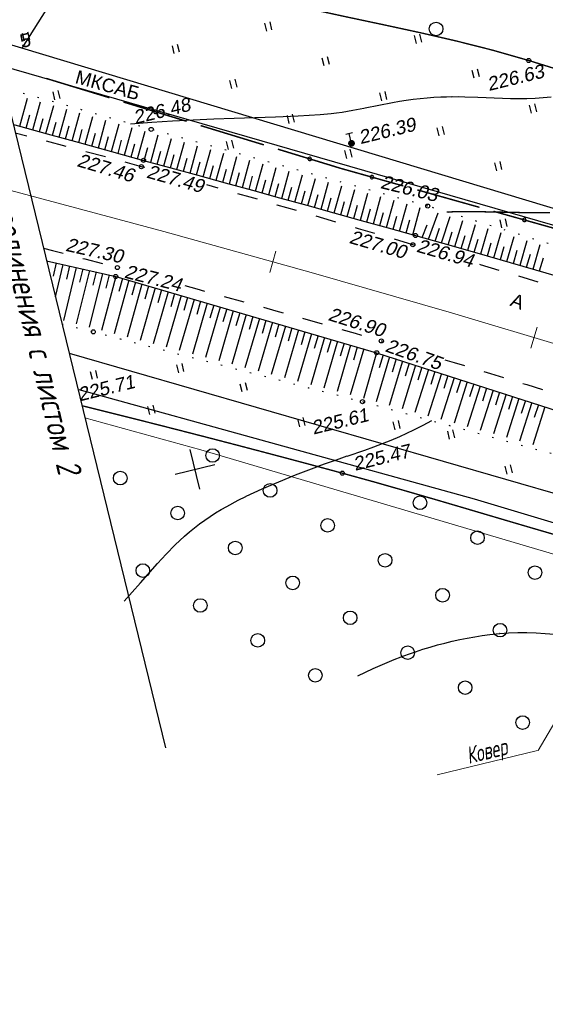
# Model space of a CAD drawing. Header units: millimetres. Extents: x -10 to 1169, y 1 to 1686.
# Tile 50 of 224: x 62 to 100, y 845 to 918. Entities that reach past the tile are written whole.
import ezdxf
from ezdxf.enums import TextEntityAlignment as Align
from ezdxf.lldxf.tags import DXFTag

# ---------------------------------------------------------------- set-up
doc = ezdxf.new("R2010")
doc.units = ezdxf.units.MM
for name, pattern in [('ADOT1', [1, 0, -1]), ('AHIDDEN1', [2, 0.5, -1.5]), ('AHIDDEN2', [3, 1.5, -1.5]), ('CONTI', [0]), ('PHANTOM2', [1.25, 0.625, -0.125, 0.125, -0.125, 0.125, -0.125])]:
    doc.linetypes.add(name, pattern=pattern)
for name, color, linetype in [('CONTURS', 7, 'Continuous'), ('COORDS', 7, 'Continuous'), ('GPR_PICK', 7, 'Continuous'), ('IZOLINES', 32, 'Continuous'), ('PDIGIT', 170, 'Continuous'), ('PICKETS', 7, 'Continuous'), ('ОБЪЕКТЫ_АВТОДОРОГ', 7, 'Continuous'), ('УЧАСТКИ', 7, 'Continuous')]:
    doc.layers.add(name, color=color, linetype=linetype)
doc.layers.add('СВЯЗЬ', color=170, linetype='Связь', lineweight=30)
doc.styles.add('GPR', font='isocpeui.ttf', dxfattribs={"width": 0.8})
doc.styles.get("Standard").update_dxf_attribs({"font": 'arial.ttf'})
tags = doc.linetypes.add('газ', pattern='A,42.7,-5.08,["Г",Standard,S=2.54,R=0,X=-2.54,Y=-1.27],-3.81', length=51.59).pattern_tags.tags
tags[6] = DXFTag(74, 10)
doc.linetypes.add('Связь', pattern='A,12.5,[130,ltypeshp.shx,S=1,R=-30,X=0,Y=0.9],1,[130,ltypeshp.shx,S=1,R=-30,X=0,Y=0.9],1,[130,ltypeshp.shx,S=1,R=-30,X=0,Y=0.9],4.5', length=19)

# ---------------------------------------------------------------- blocks, each defined once
blk = doc.blocks.new('401')
at = {"layer": 'CONTURS'}
for p, q in [((0, 0), (0, 1.2)), ((0.8, 0), (0.8, 1.2))]:
    blk.add_line(p, q, dxfattribs=at)
blk = doc.blocks.new('372')
at = {"layer": 'CONTURS'}
blk.add_circle((0, 0), 1, dxfattribs=at)
blk = doc.blocks.new('119_2')
at = {"layer": 'CONTURS'}
for p, q in [((-0.5, 1.5), (0.5, 1.5)), ((0, 0), (0, 1.5))]:
    blk.add_line(p, q, dxfattribs=at)
at = {"layer": 'CONTURS', "const_width": 0.5}
blk.add_lwpolyline([(-0.25, 0, 1), (0.25, 0, 1)], format="xyb", close=True, dxfattribs=at)
blk = doc.blocks.new('133')
at = {"layer": 'CONTURS', "color": 7, "linetype": 'Continuous', "const_width": 0.2}
for points in [[(-11, 0), (-2, 0)], [(0, 0), (9, 0)]]:
    blk.add_lwpolyline(points, dxfattribs=at)
at = {"layer": 'CONTURS', "color": 7, "linetype": 'Continuous', "const_width": 0.5}
blk.add_lwpolyline([(-6.79, 0, 1), (-6.29, 0, 1)], format="xyb", close=True, dxfattribs=at)
blk = doc.blocks.new('пкк')
at = {"layer": 'ОБЪЕКТЫ_АВТОДОРОГ', "lineweight": 15, "ltscale": 200}
blk.add_line((-0.011, -0.822), (-0.008, 0.805), dxfattribs=at)

msp = doc.modelspace()

# ---------------------------------------------------------------- linework, layer by layer
at = {"layer": 'CONTURS', "lineweight": -2}
for p, q in [((61.63927, 909.87534), (62.20917, 911.94293)), ((62.60317, 909.60907), (63.1719, 911.67006)), ((63.56707, 909.3428), (64.13434, 911.39727)), ((64.5309, 909.07627), (65.09674, 911.12473)), ((62.12122, 909.7422), (62.38709, 910.70621)), ((63.08512, 909.47593), (63.3512, 910.43988)), ((65.49472, 908.80972), (66.05883, 910.85236)), ((66.4586, 908.54338), (67.0207, 910.58062)), ((64.04898, 909.20954), (64.31519, 910.17345)), ((65.01281, 908.94299), (65.27904, 909.9069)), ((65.97666, 908.67655), (66.24275, 909.6405)), ((67.42255, 908.27731), (67.98271, 910.30982)), ((68.38651, 908.01125), (68.94433, 910.03913)), ((69.3508, 907.74643), (69.90708, 909.77088)), ((66.94057, 908.41035), (67.20641, 909.37436)), ((67.90453, 908.14428), (68.16999, 909.1084)), ((70.3151, 907.48161), (70.86999, 909.50261)), ((71.2795, 907.21716), (71.83312, 909.23536)), ((72.24398, 906.95299), (72.79681, 908.96863)), ((68.86865, 907.87884), (69.13375, 908.84306)), ((69.83295, 907.61402), (70.09781, 908.57831)), ((70.7973, 907.34938), (71.06195, 908.31373)), ((73.2084, 906.68861), (73.76086, 908.70176)), ((74.17275, 906.42399), (74.7249, 908.43485)), ((75.13705, 906.15918), (75.68911, 908.16786)), ((71.76174, 907.08507), (72.02626, 908.04945)), ((72.72619, 906.8208), (72.99076, 907.78517)), ((73.69057, 906.5563), (73.95529, 907.52063)), ((76.10127, 905.89409), (76.65323, 907.90084)), ((77.06546, 905.62886), (77.61747, 907.63377)), ((74.6549, 906.29158), (74.9198, 907.25586)), ((75.61916, 906.02664), (75.88427, 906.99086)), ((76.58337, 905.76148), (76.84869, 906.72564)), ((78.02956, 905.36332), (78.58158, 907.36666)), ((78.99362, 905.09766), (79.54581, 907.09952)), ((79.9576, 904.83165), (80.50991, 906.83233)), ((77.54751, 905.49609), (77.81306, 906.46019)), ((78.51159, 905.23049), (78.77737, 906.19452)), ((80.92154, 904.56556), (81.47411, 906.56511)), ((81.88539, 904.2991), (82.43819, 906.29785)), ((82.84922, 904.03258), (83.40236, 906.03056)), ((79.47561, 904.96465), (79.74162, 905.92862)), ((80.43957, 904.69861), (80.70581, 905.66251)), ((81.40347, 904.43233), (81.66993, 905.39617)), ((83.81294, 903.76566), (84.36639, 905.76323)), ((84.77665, 903.49872), (85.3305, 905.49587)), ((82.3673, 904.16584), (82.63399, 905.12962)), ((83.33108, 903.89912), (83.59799, 904.86284)), ((84.29479, 903.63219), (84.56191, 904.59585)), ((85.74024, 903.23133), (86.29443, 905.22849)), ((86.70383, 902.96394), (87.25835, 904.96109)), ((87.6673, 902.69612), (88.22241, 904.6936)), ((85.25844, 903.36502), (85.52576, 904.32863)), ((86.22203, 903.09763), (86.48949, 904.0612)), ((88.63076, 902.42827), (89.18637, 904.42611)), ((89.59411, 902.16002), (90.15041, 904.15854)), ((90.55744, 901.89171), (91.11429, 903.89099)), ((87.18556, 902.83003), (87.45321, 903.79354)), ((88.14903, 902.56219), (88.41688, 903.52565)), ((89.11243, 902.29414), (89.38048, 903.25755)), ((91.72375, 901.56494), (92.44204, 903.49461)), ((92.68659, 901.29485), (93.31751, 903.22214)), ((90.07577, 902.02586), (90.34401, 902.98922)), ((91.24233, 901.69999), (91.60947, 902.63015)), ((92.20517, 901.42989), (92.53536, 902.37381)), ((93.64919, 901.02392), (94.2348, 902.93702)), ((94.61112, 900.75064), (95.17153, 902.64591)), ((93.16789, 901.15938), (93.46987, 902.1127)), ((94.13015, 900.88728), (94.41831, 901.84486)), ((95.57306, 900.47736), (96.1184, 902.35164)), ((96.53452, 900.20242), (97.07119, 902.05551)), ((97.49554, 899.92596), (98.02564, 901.75887)), ((95.09209, 900.614), (95.37357, 901.57357)), ((96.05379, 900.33989), (96.33257, 901.30025)), ((97.01503, 900.06419), (97.29303, 901.02477)), ((98.45657, 899.6495), (98.98137, 901.46182)), ((99.41687, 899.37055), (99.93869, 901.16428)), ((97.97606, 899.78773), (98.25404, 900.74832)), ((98.93672, 899.51003), (99.21546, 900.47039)), ((64.32424, 899.81934), (64.09611, 898.84571)), ((64.81175, 899.70826), (64.25152, 897.33018)), ((65.78677, 899.48612), (64.85119, 895.5777)), ((65.29926, 899.59719), (65.0682, 898.62425)), ((99.89693, 899.23073), (100.17678, 900.19077)), ((66.76178, 899.26397), (65.79813, 895.3313)), ((66.27427, 899.37505), (66.03886, 898.40315)), ((67.73679, 899.04183), (66.73439, 895.08767)), ((67.24929, 899.1529), (67.00741, 898.1826)), ((68.71164, 898.81894), (67.65476, 894.84862)), ((68.22421, 898.93038), (67.9727, 897.96253)), ((69.67151, 898.53849), (68.59119, 894.6057)), ((69.19157, 898.67871), (68.93052, 897.71339)), ((70.63138, 898.25805), (69.53829, 894.36004)), ((70.15144, 898.39827), (69.88401, 897.4347)), ((71.11131, 898.11783), (70.8396, 897.15545)), ((71.59125, 897.97761), (70.49252, 894.11257)), ((72.55112, 897.69716), (71.45149, 893.8639)), ((72.07118, 897.83738), (71.7966, 896.87582)), ((73.51099, 897.41672), (72.41364, 893.61445)), ((73.03105, 897.55694), (72.75454, 896.59593)), ((74.47086, 897.13628), (73.37789, 893.36448)), ((73.99092, 897.2765), (73.71312, 896.31586)), ((75.43073, 896.85583), (74.34356, 893.11419)), ((74.95079, 896.99605), (74.67212, 896.03567)), ((75.91066, 896.71561), (75.63141, 895.75539)), ((76.3906, 896.57539), (75.31017, 892.86368)), ((77.35047, 896.29494), (76.27741, 892.61305)), ((76.87053, 896.43517), (76.59089, 895.47506)), ((78.31034, 896.0145), (77.24507, 892.36233)), ((77.83041, 896.15472), (77.5505, 895.1947)), ((78.79028, 895.87428), (78.51019, 894.9143)), ((79.27021, 895.73406), (78.21303, 892.11159)), ((80.23008, 895.45361), (79.18117, 891.86081)), ((79.75015, 895.59384), (79.46994, 894.63389)), ((81.18995, 895.17317), (80.14944, 891.61004)), ((80.71002, 895.31339), (80.42974, 894.35347)), ((82.14982, 894.89273), (81.1178, 891.35927)), ((81.66989, 895.03295), (81.38955, 894.07305)), ((83.10969, 894.61228), (82.08623, 891.10854)), ((82.62976, 894.7525), (82.34939, 893.79261)), ((83.58963, 894.47206), (83.30923, 893.51218)), ((84.06956, 894.33184), (83.0547, 890.8578)), ((85.02943, 894.0514), (84.02321, 890.60711)), ((84.5495, 894.19162), (84.26908, 893.23174)), ((85.9893, 893.77095), (84.99173, 890.35642)), ((85.50937, 893.91117), (85.22894, 892.9513)), ((86.94918, 893.49051), (85.96027, 890.10579)), ((86.46924, 893.63073), (86.1888, 892.67086)), ((87.90451, 893.21139), (86.9302, 889.85481)), ((88.38056, 893.05849), (88.09922, 892.09888)), ((88.85661, 892.90559), (87.87652, 889.59586)), ((89.8087, 892.5998), (88.82287, 889.33689)), ((89.33265, 892.7527), (89.04609, 891.79463)), ((90.7608, 892.294), (89.76925, 889.07791)), ((90.28475, 892.4469), (89.99284, 891.49045)), ((91.7129, 891.9882), (90.722, 888.81719)), ((91.23685, 892.1411), (90.94042, 891.18605)), ((92.66499, 891.68241), (91.67899, 888.55532)), ((92.18894, 891.83531), (91.88946, 890.8812)), ((93.14104, 891.52951), (92.83951, 890.57605)), ((93.61709, 891.37661), (92.63882, 888.29268)), ((94.56919, 891.07081), (93.60053, 888.02953)), ((94.09314, 891.22371), (93.79022, 890.2707)), ((95.04524, 890.91792), (94.74138, 889.9652)), ((95.52128, 890.76502), (94.56349, 887.76604)), ((96.47338, 890.45922), (95.52729, 887.50232)), ((95.99733, 890.61212), (95.69285, 889.6596)), ((97.42548, 890.15342), (96.49165, 887.23845)), ((96.94943, 890.30632), (96.64452, 889.35394)), ((98.37757, 889.84763), (97.45638, 886.97449)), ((97.90153, 890.00053), (97.59633, 889.04824)), ((99.32967, 889.54183), (98.42136, 886.71045)), ((98.85362, 889.69473), (98.54823, 888.7425)), ((99.80572, 889.38893), (99.5002, 888.43675)), ((100.28177, 889.23604), (99.3865, 886.44638))]:
    msp.add_line(p, q, dxfattribs=at)
at = {"layer": 'CONTURS', "color": 1, "linetype": 'газ', "lineweight": 15}
for p, q in [((66.42751, 888.42627), (74.96692, 886.07663)), ((74.96692, 886.07663), (125.49548, 871.11144))]:
    msp.add_line(p, q, dxfattribs=at)
at = {"layer": 'CONTURS', "color": 0, "linetype": 'CONTI', "lineweight": 15}
for p, q in [((106.97493, 876.21976), (99.78455, 863.95068)), ((92.36566, 862.15587), (99.73154, 863.95599))]:
    msp.add_line(p, q, dxfattribs=at)
at = {"layer": 'CONTURS', "linetype": 'AHIDDEN1', "const_width": 0.1, "flags": 128}
for points in [[(54.77621, 929.16073), (56.06554, 928.65363), (57.90164, 927.87116), (59.72333, 927.04996), (61.53565, 926.20399), (63.3436, 925.34719), (65.1522, 924.49353), (66.96648, 923.65696), (68.79144, 922.85144), (70.63211, 922.09093), (72.4935, 921.38937), (75.08761, 920.53151), (77.71622, 919.77694), (80.37183, 919.10275), (83.04695, 918.48605), (85.73411, 917.90392), (88.42582, 917.33345), (91.1146, 916.75174), (93.79295, 916.13587), (96.4534, 915.46295), (99.08846, 914.71006), (101.07258, 914.09549), (103.05215, 913.46567), (105.02716, 912.82061), (106.99761, 912.16031), (108.96351, 911.48476), (110.92485, 910.79397), (112.88163, 910.08794), (114.83386, 909.36666), (116.78154, 908.63014), (118.72465, 907.87838)], [(66.21033, 889.31496), (67.09407, 889.09692), (69.13114, 888.58916), (71.16689, 888.07656), (73.20133, 887.55912), (75.23446, 887.03685), (77.26626, 886.50973), (79.29676, 885.97778), (81.32594, 885.441), (83.3538, 884.89937), (85.38035, 884.35291), (87.68466, 883.71723), (89.98413, 883.06369), (92.2801, 882.39725), (94.57391, 881.72288), (96.86692, 881.04555), (99.16046, 880.37022), (101.45589, 879.70186), (103.75454, 879.04543), (106.05778, 878.40591), (108.36694, 877.78825), (108.93794, 877.63918), (109.50911, 877.49075), (110.08045, 877.34294), (110.65196, 877.19575), (111.22364, 877.0492), (111.79549, 876.90326), (112.3675, 876.75796), (112.93969, 876.61328), (113.51205, 876.46923), (114.08458, 876.32581)]]:
    msp.add_lwpolyline(points, dxfattribs=at)
at = {"layer": 'CONTURS', "linetype": 'ADOT1', "flags": 128}
for points in [[(91.66321, 903.99807), (89.6281, 904.56298), (87.59295, 905.12771), (85.55776, 905.69228), (83.52251, 906.25668), (81.48722, 906.82091), (79.45189, 907.38497), (77.4165, 907.94886), (75.38107, 908.51258), (73.3456, 909.07614), (71.31007, 909.63952), (69.01848, 910.27797), (66.72846, 910.9226), (64.43931, 911.57067), (62.15033, 912.21944), (60.49878, 912.68597)], [(64.73557, 895.34951), (67.04749, 894.74787), (69.02864, 894.23398), (71.00983, 893.72022), (72.99105, 893.20659), (74.9723, 892.69308), (76.95359, 892.17971), (78.93491, 891.66646), (80.91626, 891.15333), (82.89764, 890.64034), (84.87906, 890.12747), (86.86051, 889.61472)]]:
    msp.add_lwpolyline(points, dxfattribs=at)
at = {"layer": 'CONTURS', "linetype": 'Continuous', "flags": 128}
for points in [[(61.15286, 910.00954), (61.28609, 909.9729), (63.65127, 909.31954), (66.01624, 908.66548), (68.38148, 908.01263), (70.74747, 907.36288), (72.74999, 906.8144), (74.75225, 906.26497), (76.75425, 905.71458), (78.75599, 905.16323), (80.75747, 904.61093), (82.75868, 904.05766), (84.75963, 903.50344), (86.76032, 902.94826), (88.76075, 902.39213), (90.76092, 901.83503)], [(90.76092, 901.83503), (93.39826, 901.09521), (96.03289, 900.34673), (98.66481, 899.5896), (101.29401, 898.82382), (103.92049, 898.04938), (106.54425, 897.2663), (109.1653, 896.47456), (111.78364, 895.67417), (114.39926, 894.86513), (117.01216, 894.04744), (119.38096, 893.29713), (121.74728, 892.53854), (124.11121, 891.77219), (126.47288, 890.99854), (128.83238, 890.21809), (131.18982, 889.43133), (133.54531, 888.63875), (135.89895, 887.84085), (138.25086, 887.0381), (140.60114, 886.231)]]:
    msp.add_lwpolyline(points, dxfattribs=at)
at = {"layer": 'CONTURS', "linetype": 'AHIDDEN2', "flags": 128}
for points in [[(70.84732, 906.82672), (70.59051, 906.8973), (68.21267, 907.54171), (65.83276, 908.17847), (63.45078, 908.8076), (61.31023, 909.3656)], [(90.6529, 901.13171), (90.56621, 901.15744), (88.57266, 901.74505), (86.57874, 902.33177), (84.58424, 902.9168), (82.58898, 903.49935), (80.59276, 904.07859), (78.59539, 904.65374), (76.59667, 905.22399), (75.39754, 905.56243)], [(63.37832, 900.9032), (64.04777, 900.73058), (66.43647, 900.10749), (68.8234, 899.47768), (69.18175, 899.38216)], [(117.00243, 893.0947), (115.43111, 893.59079), (110.4685, 895.13865), (105.50071, 896.66924), (100.52774, 898.18257), (95.54957, 899.67864), (95.15234, 899.79652)], [(73.78364, 898.14548), (74.66406, 897.90648), (76.60866, 897.37382), (78.55206, 896.83666), (80.4942, 896.29501), (82.43505, 895.74886), (84.37456, 895.19817), (86.31269, 894.64296), (88.2494, 894.08319), (88.43809, 894.02787)], [(92.92848, 892.70084), (93.61509, 892.49592), (96.29279, 891.68461), (98.96777, 890.86399), (101.64056, 890.03589), (104.31167, 889.20217), (106.98164, 888.36467), (109.65098, 887.52523), (112.32023, 886.68571), (114.9899, 885.84795), (117.23102, 885.14504), (119.47157, 884.44034), (121.71155, 883.73385), (123.95098, 883.02555), (126.18985, 882.31547), (128.42815, 881.60358), (130.66589, 880.8899), (132.90307, 880.17442), (135.13969, 879.45715), (137.37575, 878.73808)]]:
    msp.add_lwpolyline(points, dxfattribs=at)
at = {"layer": 'CONTURS', "linetype": 'ADOT1'}
for points in [[(180.39172, 873.37062), (156.60894, 882.46869), (141.52919, 888.22121), (117.33086, 896.0205), (91.66321, 903.99807)], [(86.86051, 889.61472), (114.74052, 881.98635), (135.28049, 874.61994), (151.50604, 869.70127), (175.59467, 860.78809)]]:
    msp.add_lwpolyline(points, dxfattribs=at)
at = {"layer": 'CONTURS', "linetype": 'Continuous'}
for points in [[(63.60305, 899.98365), (68.6994, 898.82251), (87.90451, 893.21139)], [(87.90451, 893.21139), (114.69738, 884.606), (136.87869, 877.57483), (153.73287, 872.32904), (176.66172, 863.60803)]]:
    msp.add_lwpolyline(points, dxfattribs=at)
at = {"layer": 'COORDS', "lineweight": -2}
for p, q in [((74.89859, 883.16972), (74.18639, 886.08395)), ((73.08537, 884.27074), (75.9996, 884.98294))]:
    msp.add_line(p, q, dxfattribs=at)
at = {"layer": 'IZOLINES'}
for points in [[(69.79102, 910.05913), (71.36481, 910.17197), (71.3637, 910.17194), (72.87802, 910.26755), (74.39315, 910.34807), (75.90894, 910.41394), (77.42517, 910.4685), (80.45799, 910.56705), (82.12676, 910.63612), (82.94443, 910.68169), (83.74653, 910.73919), (83.74076, 910.73808), (84.54859, 910.81506), (84.95155, 910.8622), (85.35361, 910.91618), (85.75461, 910.97719), (86.1545, 911.04484), (86.95136, 911.19568), (87.05872, 911.21713), (87.05878, 911.21714), (87.05861, 911.21669), (89.07098, 911.61643), (89.57621, 911.70463), (90.08278, 911.78445), (90.59069, 911.85467), (91.09985, 911.91443), (91.61009, 911.96319), (92.12118, 912.00073), (92.63288, 912.02716), (93.05383, 912.04089), (93.45099, 912.04759), (93.44283, 912.04672), (93.92104, 912.04834), (94.39917, 912.04206), (95.35495, 912.01316), (97.17032, 911.93841), (97.16717, 911.93833), (97.76556, 911.92206), (98.36404, 911.91608), (98.96236, 911.92378), (99.5601, 911.94732), (100.15679, 911.9874), (100.75204, 912.04343)], [(69.31131, 874.94506), (69.92249, 875.6124), (70.51637, 876.28144), (70.51361, 876.28032), (71.77071, 877.70569), (72.4134, 878.40536), (73.07811, 879.0834), (73.42123, 879.41139), (73.77242, 879.73053), (74.13205, 880.03993), (74.5002, 880.3389), (74.8767, 880.62704), (75.26118, 880.9042), (75.6531, 881.17051), (76.05181, 881.4263), (76.45664, 881.67212), (76.86689, 881.90859), (77.70083, 882.35632), (78.26584, 882.63899), (78.29323, 882.65234), (78.29329, 882.65237), (78.29259, 882.6522), (78.8879, 882.93472), (79.48781, 883.2072), (80.69824, 883.72734), (81.91919, 884.22182), (82.70511, 884.52772), (83.51024, 884.83213), (83.51589, 884.83423), (83.51589, 884.83423), (83.51589, 884.83423), (83.51589, 884.83423), (83.51589, 884.83423), (83.5159, 884.83423), (83.5162, 884.83415), (84.13004, 885.05992), (84.13212, 885.06067), (84.13142, 885.06107), (84.93983, 885.34689), (85.73923, 885.61791), (85.73559, 885.61575), (87.03946, 886.0569), (87.68791, 886.28734), (88.33201, 886.52939), (88.97071, 886.78503), (89.60325, 887.05518), (90.13131, 887.29432), (90.64313, 887.53823), (90.64094, 887.53585), (91.32143, 887.88022), (91.96465, 888.22469)], [(86.52143, 869.4459), (87.07276, 869.71256), (87.64118, 869.97683), (87.64596, 869.979), (87.64596, 869.979), (87.64596, 869.979), (87.64596, 869.979), (87.64596, 869.979), (87.64597, 869.979), (87.646, 869.97899), (88.15888, 870.20742), (88.67525, 870.42772), (89.19506, 870.63961), (89.71828, 870.84278), (90.24485, 871.03693), (90.77469, 871.22176), (91.30772, 871.39696), (91.84384, 871.56222), (92.38293, 871.7172), (92.92488, 871.86156), (93.46954, 871.99495), (94.01677, 872.11699), (94.56638, 872.22725), (95.1182, 872.32532), (95.672, 872.41074), (96.22754, 872.48303), (96.93386, 872.55504), (96.94303, 872.55583), (96.96139, 872.55739), (96.9436, 872.55525), (97.61687, 872.60284), (98.29107, 872.62826), (98.96546, 872.63137), (99.63926, 872.61155), (100.31166, 872.56834), (100.9818, 872.50155)]]:
    msp.add_lwpolyline(points, dxfattribs=at)
at = {"layer": 'IZOLINES', "const_width": 0.1}
msp.add_lwpolyline([(93.06691, 903.5618), (93.57238, 903.58009), (94.07806, 903.58909), (94.58379, 903.59129), (95.59513, 903.58191), (96.60631, 903.56244), (98.62862, 903.5218), (99.63988, 903.51049), (100.65116, 903.5096)], dxfattribs=at)
at = {"layer": 'PICKETS', "color": 7, "lineweight": -2}
for centre in [(99.08846, 914.71006), (71.31007, 909.63952), (86.04441, 908.55649), (70.74747, 907.36288), (70.59051, 906.8973), (91.66321, 903.99807), (90.76092, 901.83503), (90.56621, 901.15744), (68.8234, 899.47768), (68.6994, 898.82251), (67.04749, 894.74787), (88.2494, 894.08319), (87.90451, 893.21139), (86.86051, 889.61472), (85.38035, 884.35291)]:
    msp.add_circle(centre, 0.15, dxfattribs=at)
at = {"layer": 'ОБЪЕКТЫ_АВТОДОРОГ', "color": 0, "lineweight": 30}
msp.add_line((57.42031, 925.28269), (72.36102, 864.14703), dxfattribs=at)
at = {"layer": 'ОБЪЕКТЫ_АВТОДОРОГ', "color": 0, "linetype": 'PHANTOM2', "lineweight": 15, "ltscale": 200}
msp.add_lwpolyline([(60.98247, 905.1559), (72.2488, 902.13989), (83.07277, 899.12367), (93.40615, 896.13948), (103.20066, 893.21956), (112.40806, 890.39616), (120.98008, 887.70151), (128.86847, 885.16786), (136.02496, 882.82744), (142.4388, 880.69724)], dxfattribs=at)
at = {"layer": 'СВЯЗЬ', "linetype": 'Связь', "lineweight": 30}
msp.add_lwpolyline([(645.83462, 814.4414), (583.03433, 811.69109), (522.24279, 808.25987), (424.02078, 801.59882), (379.0324, 802.27297), (340.90421, 804.3093), (316.80312, 804.69112), (293.4482, 811.28655), (260.78177, 822.62089), (214.89204, 841.30952), (149.32136, 864.97866), (123.1484, 874.04138), (95.10593, 882.43773), (66.00588, 890.48695)], dxfattribs=at)
at = {"layer": 'УЧАСТКИ', "color": 6, "linetype": 'Continuous', "lineweight": -2}
for p, q in [((70.83443, 930.01012), (61.79123, 915.6156)), ((61.79123, 915.6156), (59.62294, 916.26978)), ((106.49751, 902.14372), (61.79123, 915.6156)), ((141.89877, 890.73172), (60.09024, 914.35764)), ((65.26697, 893.17508), (135.84229, 872.80132))]:
    msp.add_line(p, q, dxfattribs=at)

# ---------------------------------------------------------------- block references
at = {"layer": 'CONTURS', "lineweight": -2, "yscale": 0.5}
for name, p, xscale, zscale, rotation in [('372', (92.28037, 917.02877), 0.5, 0.5, 13.73311783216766), ('401', (79.81306, 916.87669), 0.5, 0.5, 13.73311783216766), ('401', (61.98245, 916.12214), 0.5, 0.5, 13.73311783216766), ('401', (90.84378, 915.96945), 0.5, 0.5, 13.73311783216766), ('401', (73.01317, 915.21489), 0.5, 0.5, 13.73311783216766), ('401', (84.0439, 914.30765), 0.5, 0.5, 13.73311783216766), ('401', (95.07462, 913.4004), 0.5, 0.5, 13.73311783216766), ('133', (68.23358, 911.97007), 0.5401786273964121, 0.5401786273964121, 163.0277699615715), ('401', (77.24401, 912.64585), 0.5, 0.5, 13.73311783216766), ('401', (64.22992, 911.82346), 0.5, 0.5, 13.73311783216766), ('401', (88.27474, 911.7386), 0.5, 0.5, 13.73311783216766), ('401', (99.30546, 910.83136), 0.5, 0.5, 13.73311783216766), ('401', (81.47485, 910.07681), 0.5, 0.5, 13.73311783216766), ('133', (79.59992, 908.50106), 0.5401786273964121, 0.5401786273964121, 163.0277699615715), ('401', (92.50558, 909.16956), 0.5, 0.5, 13.73311783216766), ('119_2', (86.05307, 908.61239), 0.5, 0.5, 13.73311783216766), ('401', (77.00225, 908.16934), 0.5, 0.5, 13.73311783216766), ('401', (85.7057, 907.50776), 0.5, 0.5, 13.73311783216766), ('133', (90.88899, 905.19269), 0.529330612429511, 0.529330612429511, 344.3178636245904), ('401', (96.73642, 906.60052), 0.5, 0.5, 13.73311783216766), ('133', (102.10078, 902.04497), 0.529330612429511, 0.529330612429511, 344.3178636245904), ('401', (97.12805, 902.3934), 0.5, 0.5, 13.73311783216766), ('401', (73.33343, 891.74001), 0.5, 0.5, 13.73311783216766), ('401', (66.98219, 891.23665), 0.5, 0.5, 13.73311783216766), ('401', (78.01291, 890.3294), 0.5, 0.5, 13.73311783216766), ('401', (71.21303, 888.66761), 0.5, 0.5, 13.73311783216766), ('401', (82.24375, 887.76036), 0.5, 0.5, 13.73311783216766), ('401', (89.25468, 887.54463), 0.5, 0.5, 13.73311783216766), ('401', (93.27448, 886.85312), 0.5, 0.5, 13.73311783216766), ('372', (75.83219, 885.65345), 0.5, 0.5, 13.73311783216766), ('372', (69.03231, 883.99165), 0.5, 0.5, 13.73311783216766), ('401', (97.50532, 884.28407), 0.5, 0.5, 13.73311783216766), ('372', (80.06303, 883.08441), 0.5, 0.5, 13.73311783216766), ('372', (91.09376, 882.17716), 0.5, 0.5, 13.73311783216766), ('372', (73.26315, 881.42261), 0.5, 0.5, 13.73311783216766), ('372', (84.29387, 880.51536), 0.5, 0.5, 13.73311783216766), ('372', (95.3246, 879.60812), 0.5, 0.5, 13.73311783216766), ('372', (77.49399, 878.85357), 0.5, 0.5, 13.73311783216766), ('372', (88.52471, 877.94632), 0.5, 0.5, 13.73311783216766), ('372', (70.6941, 877.19177), 0.5, 0.5, 13.73311783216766), ('372', (99.55544, 877.03908), 0.5, 0.5, 13.73311783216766), ('372', (81.72483, 876.28452), 0.5, 0.5, 13.73311783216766), ('372', (92.75556, 875.37728), 0.5, 0.5, 13.73311783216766), ('372', (74.92495, 874.62273), 0.5, 0.5, 13.73311783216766), ('372', (85.95567, 873.71548), 0.5, 0.5, 13.73311783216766), ('372', (96.9864, 872.80823), 0.5, 0.5, 13.73311783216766), ('372', (79.15579, 872.05368), 0.5, 0.5, 13.73311783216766), ('372', (90.18651, 871.14644), 0.5, 0.5, 13.73311783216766), ('372', (83.38663, 869.48464), 0.5, 0.5, 13.73311783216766), ('372', (94.41735, 868.57739), 0.5, 0.5, 13.73311783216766), ('372', (98.64819, 866.00835), 0.5, 0.5, 13.73311783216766)]:
    msp.add_blockref(name, p, dxfattribs=dict(at, xscale=xscale, zscale=zscale, rotation=rotation))
at = {"layer": 'ОБЪЕКТЫ_АВТОДОРОГ', "color": 0, "linetype": 'PHANTOM2', "lineweight": 15}
for p, rotation in [((80.27978, 899.90196), 344.4289240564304), ((99.48664, 894.32678), 343.3997641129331)]:
    msp.add_blockref('пкк', p, dxfattribs=dict(at, rotation=rotation))

# ---------------------------------------------------------------- texts
at = {"layer": 'CONTURS', "lineweight": -2}
for s, rotation, p in [('МКСАБ', 344.5132534, (65.64826, 913.06032)), ('А', 338.8692707, (97.6621, 896.69713))]:
    msp.add_text(s, height=1, rotation=rotation, dxfattribs=at).set_placement(p)
at = {"layer": 'GPR_PICK', "style": 'GPR', "width": 0.7}
msp.add_text('Ковер', height=1.25, rotation=13.7331178, dxfattribs=at).set_placement((96.15027, 863.319), align=Align.CENTER)
at = {"layer": 'PDIGIT', "color": 7, "lineweight": -2, "oblique": 10}
for s, rotation, p in [('226.63', 13.7331178, (96.16377, 912.45958)), ('226.48', 13.7331178, (70.13329, 910.01798)), ('226.39', 13.7331178, (86.71275, 908.54891)), ('227.46', 343.5593012, (65.78915, 906.94533)), ('227.49', 344.251254, (70.9043, 906.10758)), ('226.03', 346.0328516, (88.13032, 905.3295)), ('227.30', 347.3603959, (64.95333, 900.71468)), ('227.00', 343.8105918, (85.82315, 901.29557)), ('226.94', 343.8931894, (90.7753, 900.65431)), ('227.24', 345.781894, (69.27835, 898.74543)), ('226.90', 342.4853351, (84.26782, 895.62845)), ('226.75', 340.6248688, (88.45873, 893.3329)), ('225.71', 13.7331178, (66.04564, 889.62919)), ('225.61', 13.7331178, (83.2418, 887.18769)), ('225.47', 13.7331178, (86.30869, 884.52348))]:
    msp.add_text(s, height=1, rotation=rotation, dxfattribs=at).set_placement(p)
at = {"layer": 'ОБЪЕКТЫ_АВТОДОРОГ', "color": 0, "linetype": 'ByBlock', "style": 'GPR', "width": 0.8}
msp.add_text('Линия соединения с листом 2', height=1.75, rotation=283.7159584, dxfattribs=at).set_placement((58.02611, 910.65025))
at = {"layer": 'УЧАСТКИ', "color": 6, "lineweight": -2}
msp.add_text('5', height=1, rotation=13.7331178, dxfattribs=at).set_placement((61.79123, 915.6156))
msp.add_text('5', height=1, rotation=13.7331178, dxfattribs=at).set_placement((61.79123, 915.6156))

doc.saveas('drawing.dxf')
